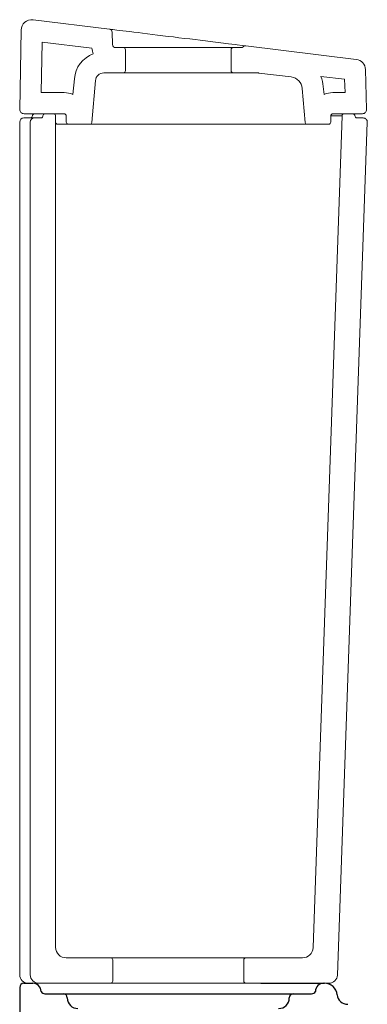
# Model space of a CAD drawing. Header units: millimetres. Extents: x 4519.011 to 4519.662, y 3167.557 to 3168.413.
# Tile 2 of 4: x 4519.011 to 4519.176, y 3167.947 to 3168.413. Entities that reach past the tile are written whole.
import ezdxf

# ---------------------------------------------------------------- set-up
doc = ezdxf.new("R2010")
doc.units = ezdxf.units.MM
doc.layers.add('SANINDUSA', color=3, linetype='Continuous')

msp = doc.modelspace()

# ---------------------------------------------------------------- linework, layer by layer
at = {"layer": 'SANINDUSA', "linetype": 'Continuous', "lineweight": 15}
for p, q in [((4519.017437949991, 3168.412878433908), (4519.053566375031, 3168.408442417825)), ((4519.011829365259, 3168.408002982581), (4519.01117343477, 3168.370424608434)), ((4519.055087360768, 3168.401144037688), (4519.054882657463, 3168.407005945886)), ((4519.021730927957, 3168.402276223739), (4519.021313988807, 3168.378389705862)), ((4519.021730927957, 3168.402276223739), (4519.04522904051, 3168.399391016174)), ((4519.060137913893, 3168.399696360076), (4519.056586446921, 3168.399696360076)), ((4519.060137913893, 3168.399696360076), (4519.112137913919, 3168.399696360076)), ((4519.061137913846, 3168.388696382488), (4519.061137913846, 3168.398696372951)), ((4519.111137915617, 3168.398696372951), (4519.111137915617, 3168.388696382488)), ((4519.115780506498, 3168.399696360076), (4519.112137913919, 3168.399696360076)), ((4519.118045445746, 3168.40052540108), (4519.170359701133, 3168.394102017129)), ((4519.175241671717, 3168.370442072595), (4519.174748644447, 3168.3892701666)), ((4519.036983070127, 3168.384916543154), (4519.036339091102, 3168.37755583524)), ((4519.046945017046, 3168.384044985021), (4519.045217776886, 3168.364302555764)), ((4519.060137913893, 3168.38769636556), (4519.050929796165, 3168.38769636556)), ((4519.112137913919, 3168.38769636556), (4519.060137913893, 3168.38769636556)), ((4519.123818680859, 3168.38769636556), (4519.112137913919, 3168.38769636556)), ((4519.124306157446, 3168.387666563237), (4519.139564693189, 3168.385793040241)), ((4519.153561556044, 3168.386089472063), (4519.164864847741, 3168.384701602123)), ((4519.165030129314, 3168.378389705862), (4519.164864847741, 3168.384701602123)), ((4519.144810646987, 3168.380360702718), (4519.146215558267, 3168.364302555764)), ((4519.154772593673, 3168.381232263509), (4519.155094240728, 3168.37755583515)), ((4519.021313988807, 3168.378389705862), (4519.032137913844, 3168.378389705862)), ((4519.159295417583, 3168.378389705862), (4519.165030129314, 3168.378389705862)), ((4519.013137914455, 3168.366389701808), (4519.014016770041, 3168.366389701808)), ((4519.013173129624, 3168.368389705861), (4519.032137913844, 3168.368389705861)), ((4519.014016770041, 3168.366389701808), (4519.016087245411, 3168.366389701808)), ((4519.016087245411, 3168.366389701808), (4519.018137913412, 3168.366389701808)), ((4519.018137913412, 3168.366389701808), (4519.021137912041, 3168.366389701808)), ((4519.023137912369, 3168.368389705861), (4519.027137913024, 3168.368389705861)), ((4519.028137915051, 3168.367389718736), (4519.028137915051, 3167.973651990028)), ((4519.033137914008, 3168.367389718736), (4519.033137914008, 3168.364389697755)), ((4519.149916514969, 3167.973477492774), (4519.163673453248, 3168.367424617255)), ((4519.158295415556, 3168.364389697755), (4519.158295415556, 3168.367389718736)), ((4519.163673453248, 3168.367424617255), (4519.158296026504, 3168.367424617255)), ((4519.159295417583, 3168.368389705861), (4519.173242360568, 3168.368389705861)), ((4519.164672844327, 3168.368389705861), (4519.168714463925, 3168.368389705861)), ((4519.170714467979, 3168.366389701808), (4519.173573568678, 3168.366389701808)), ((4519.011137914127, 3167.96065198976), (4519.011137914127, 3168.364389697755)), ((4519.016137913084, 3168.364389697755), (4519.016137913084, 3167.96065198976)), ((4519.034136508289, 3168.36338971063), (4519.029137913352, 3168.36338971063)), ((4519.044221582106, 3168.36338971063), (4519.034137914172, 3168.36338971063)), ((4519.054117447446, 3168.36338971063), (4519.044221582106, 3168.36338971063)), ((4519.057083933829, 3168.36338971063), (4519.054117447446, 3168.36338971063)), ((4519.105250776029, 3168.36338971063), (4519.057083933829, 3168.36338971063)), ((4519.108217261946, 3168.36338971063), (4519.105250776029, 3168.36338971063)), ((4519.124475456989, 3168.36338971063), (4519.108217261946, 3168.36338971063)), ((4519.127840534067, 3168.36338971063), (4519.124475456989, 3168.36338971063)), ((4519.147211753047, 3168.36338971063), (4519.127840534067, 3168.36338971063)), ((4519.157295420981, 3168.36338971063), (4519.147211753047, 3168.36338971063)), ((4519.161471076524, 3167.960512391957), (4519.175572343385, 3168.364319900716)), ((4519.033137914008, 3167.96865199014), (4519.054137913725, 3167.96865199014)), ((4519.054137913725, 3167.96865199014), (4519.118137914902, 3167.96865199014)), ((4519.118137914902, 3167.96865199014), (4519.144919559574, 3167.96865199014)), ((4519.055137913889, 3167.9576519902), (4519.055137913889, 3167.967651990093)), ((4519.117137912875, 3167.967651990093), (4519.117137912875, 3167.9576519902)), ((4519.015430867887, 3167.956651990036), (4519.015137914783, 3167.956651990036)), ((4519.02013791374, 3167.956651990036), (4519.015430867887, 3167.956651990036)), ((4519.02013791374, 3167.956651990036), (4519.054137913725, 3167.956651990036)), ((4519.118137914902, 3167.956651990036), (4519.054137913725, 3167.956651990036)), ((4519.118137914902, 3167.956651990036), (4519.157473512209, 3167.956651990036))]:
    msp.add_line(p, q, dxfattribs=at)
at = {"layer": 'SANINDUSA'}
for p, q in [((4519.011137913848, 3167.954651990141), (4519.011137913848, 3167.938698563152)), ((4519.013137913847, 3167.95665199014), (4519.017275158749, 3167.95665199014)), ((4519.125149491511, 3167.95665199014), (4519.127353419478, 3167.95665199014)), ((4519.127353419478, 3167.95665199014), (4519.155000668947, 3167.95665199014)), ((4519.155000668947, 3167.95665199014), (4519.155361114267, 3167.95665199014)), ((4519.023078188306, 3167.95165199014), (4519.031637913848, 3167.95165199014)), ((4519.031637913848, 3167.95165199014), (4519.140637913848, 3167.95165199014)), ((4519.140637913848, 3167.95165199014), (4519.14919763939, 3167.95165199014))]:
    msp.add_line(p, q, dxfattribs=at)
at = {"layer": 'SANINDUSA', "linetype": 'Continuous', "lineweight": 15, "flags": 128}
for points in [[(4519.053566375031, 3168.408442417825), (4519.053668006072, 3168.408429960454), (4519.053972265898, 3168.408392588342), (4519.054477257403, 3168.408330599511), (4519.05517983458, 3168.408244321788), (4519.056075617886, 3168.408134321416), (4519.057159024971, 3168.408001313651), (4519.058423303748, 3168.407846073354), (4519.059860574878, 3168.407669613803), (4519.061461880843, 3168.40747297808), (4519.063217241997, 3168.407257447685), (4519.065115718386, 3168.407024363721), (4519.067145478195, 3168.406775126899), (4519.069293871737, 3168.406511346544), (4519.071547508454, 3168.40623463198), (4519.073892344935, 3168.405946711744), (4519.076313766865, 3168.405649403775), (4519.078796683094, 3168.405344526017), (4519.081325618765, 3168.40503401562), (4519.083884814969, 3168.404719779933), (4519.086458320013, 3168.404403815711), (4519.089030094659, 3168.404088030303), (4519.091584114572, 3168.403774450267), (4519.094104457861, 3168.403464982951), (4519.096575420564, 3168.403161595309), (4519.098981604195, 3168.402866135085), (4519.101308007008, 3168.402580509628)], [(4519.101308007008, 3168.402580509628), (4519.106310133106, 3168.401966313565), (4519.109937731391, 3168.401520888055), (4519.113020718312, 3168.401142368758), (4519.114049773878, 3168.401016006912)], [(4519.114049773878, 3168.401016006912), (4519.116390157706, 3168.400728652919), (4519.117618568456, 3168.400577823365), (4519.118045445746, 3168.40052540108)]]:
    msp.add_lwpolyline(points, dxfattribs=at)
at = {"layer": 'SANINDUSA', "linetype": 'Continuous', "lineweight": 15}
for centre, radius, start, end in [((4519.016828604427, 3168.407915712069), 0.004999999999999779, 83.00000000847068, 178.9999999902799), ((4519.053383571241, 3168.406953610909), 0.001499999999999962, 2.000000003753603, 83.00000000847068), ((4519.05658644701, 3168.401196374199), 0.01149999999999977, 189.032091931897, 202.5477192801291), ((4519.05658644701, 3168.401196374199), 0.001499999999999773, 182.0000000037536, 270), ((4519.060137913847, 3168.398696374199), 0.001000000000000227, 0, 90), ((4519.112137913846, 3168.398696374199), 0.001000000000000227, 90, 180), ((4519.115780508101, 3168.401196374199), 0.001499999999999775, 270, 313.951092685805), ((4519.117862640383, 3168.399036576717), 0.001500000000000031, 83.00000000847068, 133.951092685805), ((4519.050929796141, 3168.383696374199), 0.0140000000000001, 110.7684707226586, 175.0000000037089), ((4519.169750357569, 3168.389139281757), 0.005000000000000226, 1.49999999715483, 83.00000000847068), ((4519.060137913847, 3168.388696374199), 0.0009999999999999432, 270, 0), ((4519.112137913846, 3168.388696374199), 0.0009999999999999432, 180, 270), ((4519.050929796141, 3168.383696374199), 0.004000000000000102, 90, 175.0000000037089), ((4519.123818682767, 3168.383696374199), 0.004000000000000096, 83.00000000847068, 90), ((4519.138833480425, 3168.379837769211), 0.005999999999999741, 4.999999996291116, 83.00000000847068), ((4519.138833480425, 3168.379837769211), 0.01599999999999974, 4.999999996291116, 23.00001867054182), ((4519.032137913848, 3168.367389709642), 0.01100000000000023, 67.54701461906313, 90), ((4519.1592954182, 3168.367389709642), 0.01100000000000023, 90, 112.4529865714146), ((4519.013173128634, 3168.370389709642), 0.00200000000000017, 178.9999999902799, 270), ((4519.173242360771, 3168.370389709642), 0.00200000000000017, 270, 1.49999999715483), ((4519.013137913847, 3168.364389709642), 0.001999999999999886, 90, 180), ((4519.016137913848, 3168.367389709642), 0.0009999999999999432, 270, 0), ((4519.018137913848, 3168.364389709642), 0.001999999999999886, 90, 180), ((4519.018137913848, 3168.367389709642), 0.001000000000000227, 90, 180), ((4519.021137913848, 3168.367389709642), 0.0009999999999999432, 270, 0), ((4519.023137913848, 3168.367389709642), 0.001000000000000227, 90, 180), ((4519.027137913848, 3168.367389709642), 0.001000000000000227, 0, 90), ((4519.032137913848, 3168.367389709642), 0.001000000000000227, 0, 90), ((4519.1592954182, 3168.367389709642), 0.001000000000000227, 90, 180), ((4519.164672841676, 3168.367389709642), 0.001000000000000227, 90, 177.9999999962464), ((4519.168714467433, 3168.367389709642), 0.001000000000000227, 0, 90), ((4519.170714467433, 3168.367389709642), 0.001000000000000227, 180, 270), ((4519.173573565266, 3168.364389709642), 0.002000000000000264, 357.9999999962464, 90), ((4519.029137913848, 3168.364389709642), 0.0009999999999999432, 180, 270), ((4519.034137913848, 3168.364389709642), 0.001000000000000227, 180, 270), ((4519.044221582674, 3168.364389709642), 0.0009999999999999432, 270, 355.0000000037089), ((4519.147211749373, 3168.364389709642), 0.0009999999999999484, 184.9999999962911, 270), ((4519.157295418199, 3168.364389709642), 0.0009999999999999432, 270, 0), ((4519.033137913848, 3167.97365199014), 0.005, 180, 270), ((4519.144919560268, 3167.97365199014), 0.005000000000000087, 270, 357.9999999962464), ((4519.054137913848, 3167.96765199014), 0.0009999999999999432, 0, 90), ((4519.118137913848, 3167.96765199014), 0.0009999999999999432, 90, 180), ((4519.015137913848, 3167.96065199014), 0.004000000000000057, 180, 270), ((4519.020137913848, 3167.96065199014), 0.004000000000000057, 180, 270), ((4519.15747351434, 3167.96065199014), 0.004000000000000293, 270, 357.9999999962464), ((4519.054137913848, 3167.95765199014), 0.001000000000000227, 270, 0), ((4519.118137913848, 3167.95765199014), 0.001000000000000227, 180, 270)]:
    msp.add_arc(centre, radius, start, end, dxfattribs=at)
at = {"layer": 'SANINDUSA'}
for centre, radius, start, end in [((4519.013137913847, 3167.954651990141), 0.001999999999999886, 90, 180), ((4519.017275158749, 3167.95265199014), 0.003999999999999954, 2.000000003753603, 90), ((4519.155000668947, 3167.95265199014), 0.00399999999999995, 90, 177.9999999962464), ((4519.155361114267, 3167.95065199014), 0.005999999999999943, 5.215908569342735, 90), ((4519.023078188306, 3167.95365199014), 0.002000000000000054, 205.4803172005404, 270), ((4519.031637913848, 3167.94965199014), 0.00200000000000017, 0, 90), ((4519.038637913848, 3167.94965199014), 0.005, 180, 270), ((4519.133637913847, 3167.94965199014), 0.005, 270, 0), ((4519.140637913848, 3167.94965199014), 0.00200000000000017, 90, 180), ((4519.14919763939, 3167.95365199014), 0.002000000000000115, 270, 334.5196827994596), ((4519.166315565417, 3167.95165199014), 0.005000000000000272, 185.2159085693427, 270)]:
    msp.add_arc(centre, radius, start, end, dxfattribs=at)

doc.saveas('drawing.dxf')
